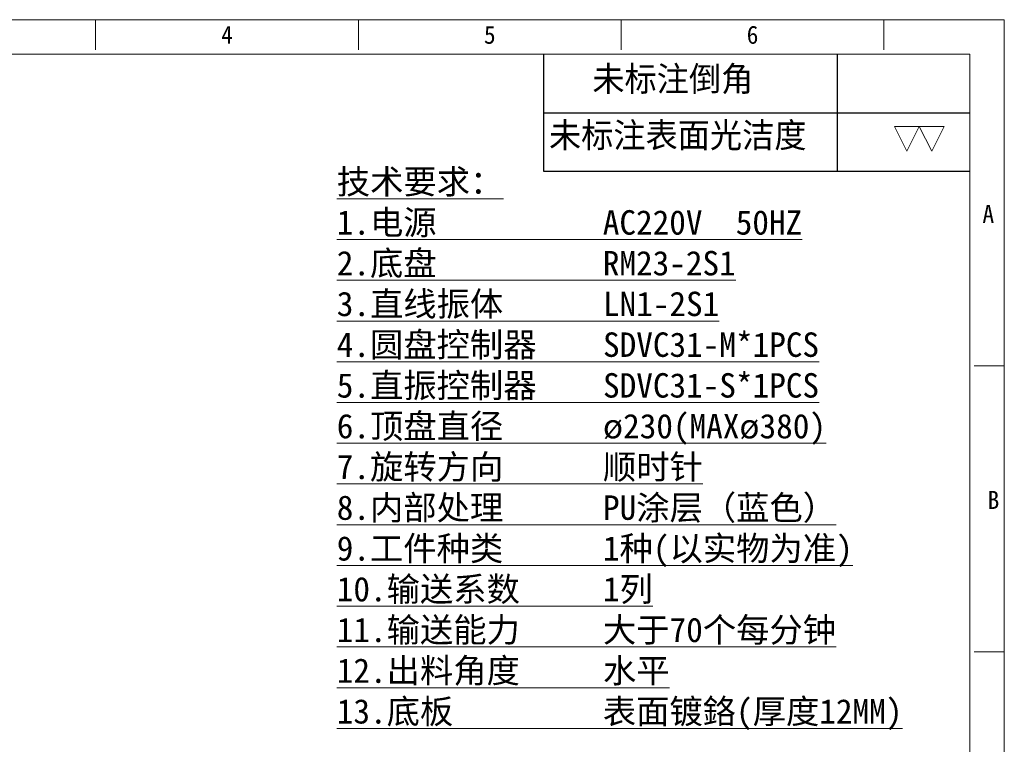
# Model space of a CAD drawing. Header units: millimetres. Extents: x -43833 to -38083, y -3638 to -2112.
# Tile 58 of 114: x -42917 to -42047, y -3024 to -2384. Entities that reach past the tile are written whole.
import ezdxf
from ezdxf.enums import TextEntityAlignment as Align

# ---------------------------------------------------------------- set-up
doc = ezdxf.new("R2010")
doc.units = ezdxf.units.MM
doc.layers.add('用户自定义1', color=4, linetype='Continuous', lineweight=13)
doc.styles.add('样式 2', font='simkai.ttf', dxfattribs={"width": 0.95})

# ---------------------------------------------------------------- blocks, each defined once
blk = doc.blocks.new('SW_NOTE_15')
at = {"color": 0, "linetype": 'Continuous', "lineweight": 0}
for p, q in [((0, 0), (-1.75, 3.5)), ((-1.75, 3.5), (1.75, 3.5)), ((0, 0), (1.75, 3.5))]:
    blk.add_line(p, q, dxfattribs=at)

msp = doc.modelspace()

# ---------------------------------------------------------------- linework, layer by layer
at = {"color": 7, "linetype": 'Continuous', "lineweight": 25}
for p, q in [((-42454.175, -2414.507), (-42454.175, -2517.704)), ((-42194.749, -2414.507), (-42194.749, -2517.704)), ((-42454.175, -2466.105), (-42077.492, -2466.105)), ((-42454.175, -2517.704), (-42077.492, -2517.704))]:
    msp.add_line(p, q, dxfattribs=at)
at = {"layer": '用户自定义1', "color": 0, "lineweight": 15, "ltscale": 0.3}
for p, q in [((-42850.171, -2410.517), (-42850.171, -2383.919)), ((-42850.171, -2410.517), (-42850.171, -2383.919)), ((-42617.879, -2410.517), (-42617.879, -2383.919)), ((-42385.588, -2410.517), (-42385.588, -2383.919)), ((-42153.279, -2410.517), (-42153.279, -2383.919)), ((-42046.904, -2383.919), (-42046.904, -3638.026)), ((-43802.653, -2414.507), (-42077.492, -2414.507)), ((-42077.492, -2414.507), (-42077.492, -3607.438)), ((-42073.502, -2689.798), (-42046.904, -2689.798)), ((-42073.502, -2942.482), (-42046.904, -2942.482)), ((-42073.502, -2942.482), (-42046.904, -2942.482))]:
    msp.add_line(p, q, dxfattribs=at)
msp.add_lwpolyline([(-43833.241, -2383.919), (-42169.256, -2383.919), (-42046.904, -2383.919)], dxfattribs=at)

# ---------------------------------------------------------------- block references
at = {"color": 7, "linetype": 'Continuous', "lineweight": 25, "xscale": 6.275252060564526, "yscale": 6.275252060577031, "zscale": 6.275252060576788}
for p in [(-42133.047, -2500.078), (-42111.084, -2500.078)]:
    msp.add_blockref('SW_NOTE_15', p, dxfattribs=at)

# ---------------------------------------------------------------- texts
at = {"color": 7, "linetype": 'Continuous', "lineweight": 25, "char_height": 21.9634, "attachment_point": 1, "style": '样式 2'}
for s, insert in [('未标注倒角', (-42411.094, -2425.185)), ('未标注表面光洁度', (-42449.438, -2474.933))]:
    msp.add_mtext(s, dxfattribs=dict(at, insert=insert))
at = {"lineweight": 9, "ltscale": 0.4, "insert": (-42636.994, -2516.203), "char_height": 21.59156, "width": 681.34009, "attachment_point": 1}
msp.add_mtext('{\\fSimSun|b1|i0|c134|p2;\\L技术要求：\\P1.电源          AC220V  50HZ   \\P2.底盘          RM23-2S1\\P3.直线振体      LN1-2S1\\P4.圆盘控制器    SDVC31-M*1PCS\\P5.直振控制器    SDVC31-S*1PCS  \\P6.顶盘直径      ø230(MAXø380)  \\P7.旋转方向      顺时针         \\P8.内部处理      PU涂层（蓝色）       \\P9.工件种类      1种(以实物为准)\\P10.输送系数     1列            \\P11.输送能力     大于70个每分钟 \\P12.出料角度     水平^J13.底板         表面镀鉻(厚度12MM) }', dxfattribs=at)
at = {"layer": '用户自定义1', "color": 0, "lineweight": 15, "ltscale": 0.3, "style": '样式 2', "width": 0.95}
for s, p in [('4', (-42734.025, -2405.197)), ('5', (-42501.734, -2405.197)), ('6', (-42269.442, -2405.197)), ('A', (-42061.061, -2563.457)), ('B', (-42056.502, -2816.14))]:
    msp.add_text(s, height=15.959, dxfattribs=at).set_placement(p, align=Align.CENTER)

doc.saveas('drawing.dxf')
